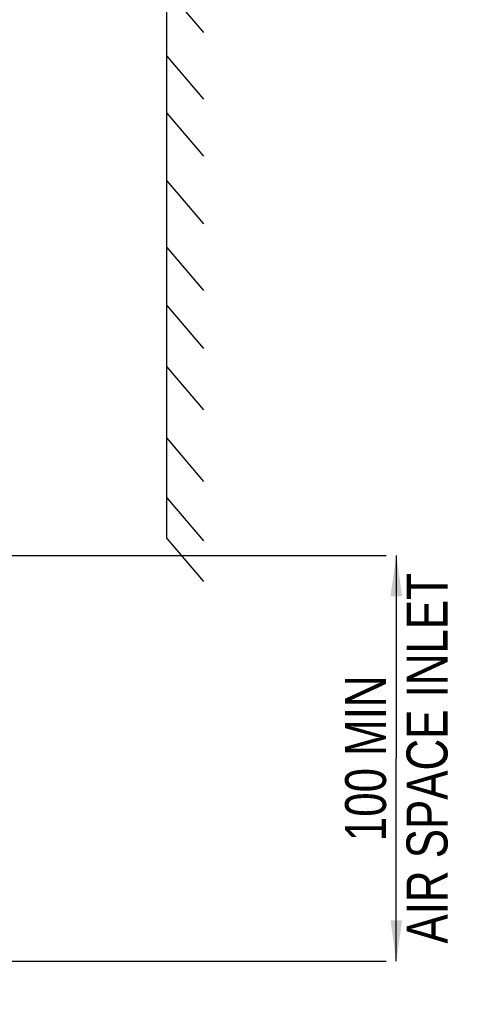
# Model space of a CAD drawing. Header units: millimetres. Extents: x 0 to 594, y 0 to 420.
# Tile 6 of 48: x 153 to 190, y 84 to 168. Entities that reach past the tile are written whole.
import ezdxf

# ---------------------------------------------------------------- set-up
doc = ezdxf.new("R2010")
doc.units = ezdxf.units.MM
doc.header["$LTSCALE"] = 32.67
doc.layers.get('0').update_dxf_attribs({"linetype": 'CONTINUOUS'})
doc.styles.get("Standard").update_dxf_attribs({"font": 'txt', "width": 0.8})
doc.dimstyles.new('DIMSTYLE_1', dxfattribs={"dimtxt": 3.5, "dimasz": 3.5, "dimexe": 1, "dimexo": 0, "dimgap": 0.875, "dimtad": 1, "dimlfac": 2, "dimdsep": 46, "dimtxsty": 'STANDARD', "dimblk": '_FILLED', "dimblk1": '_FILLED', "dimblk2": '_FILLED', "dimcen": 0.09, "dimclrt": 5, "dimadec": 0, "dimazin": 0, "dimtol": 1, "dimtp": 0.01, "dimtm": 0.01, "dimtfac": 1, "dimtofl": 0, "dimtmove": 0, "dimatfit": 3, "dimldrblk": '_FILLED', "dimfxl": 1, "dimtolj": 1, "dimarcsym": 0})

# ---------------------------------------------------------------- blocks, each defined once
blk = doc.blocks.new('_FILLED')
at = {"color": 0, "linetype": 'BYBLOCK'}
blk.add_solid([(0, 0), (-1, 0.143), (-1, -0.143)], dxfattribs=at)
blk = doc.blocks.new('*D1')
at = {"color": 2, "linetype": 'CONTINUOUS'}
for p, q in [((147.776, 121.909), (183.97, 121.909)), ((184.845, 121.909), (184.845, 104.584)), ((184.845, 87.259), (184.845, 104.584)), ((151.578, 87.259), (183.97, 87.259))]:
    blk.add_line(p, q, dxfattribs=at)
at = {"color": 2, "linetype": 'CONTINUOUS', "xscale": 3.5, "yscale": 3.5, "zscale": 3.5}
for p, rotation in [((184.845, 121.909), 90), ((184.845, 87.259), 270)]:
    blk.add_blockref('_FILLED', p, dxfattribs=dict(at, rotation=rotation))
at = {"color": 5, "linetype": 'CONTINUOUS', "insert": (180.47, 104.584), "char_height": 3.5, "width": 42, "attachment_point": 2, "rotation": 90, "line_spacing_factor": 0.9}
blk.add_mtext('100 MIN\\PAIR SPACE INLET', dxfattribs=at)

msp = doc.modelspace()

# ---------------------------------------------------------------- linework, layer by layer
at = {"color": 7, "linetype": 'CONTINUOUS'}
for p, q in [((165.2316, 123.3607), (165.2316, 306.9407)), ((165.2316, 170.2263), (168.3857, 166.5466)), ((165.2316, 164.5343), (168.3857, 160.8547)), ((165.2316, 159.6555), (168.3857, 155.9759)), ((165.2316, 153.8897), (168.3857, 150.2101)), ((165.2316, 148.1978), (168.3857, 144.5181)), ((165.2316, 143.245), (168.3857, 139.5654)), ((165.2316, 138.0001), (168.3857, 134.3205)), ((165.2316, 131.9016), (168.3857, 128.222)), ((165.2316, 126.8195), (168.3857, 123.1399)), ((165.2316, 123.3607), (168.3857, 119.681))]:
    msp.add_line(p, q, dxfattribs=at)

# ---------------------------------------------------------------- dimensions: what is measured, and where the dimension line sits
at = {"color": 2, "linetype": 'CONTINUOUS'}
dim = msp.add_linear_dim(base=(184.8451, 87.2592), p1=(147.7763, 121.9094), p2=(151.5781, 87.2592), angle=270, text='100 MIN\\PAIR SPACE INLET', dimstyle='DIMSTYLE_1', dxfattribs=at)
dim.commit()
dim.dimension.update_dxf_attribs({"geometry": '*D1', "text_midpoint": (184.8451, 104.5843), "dimtype": 160})

doc.saveas('drawing.dxf')
